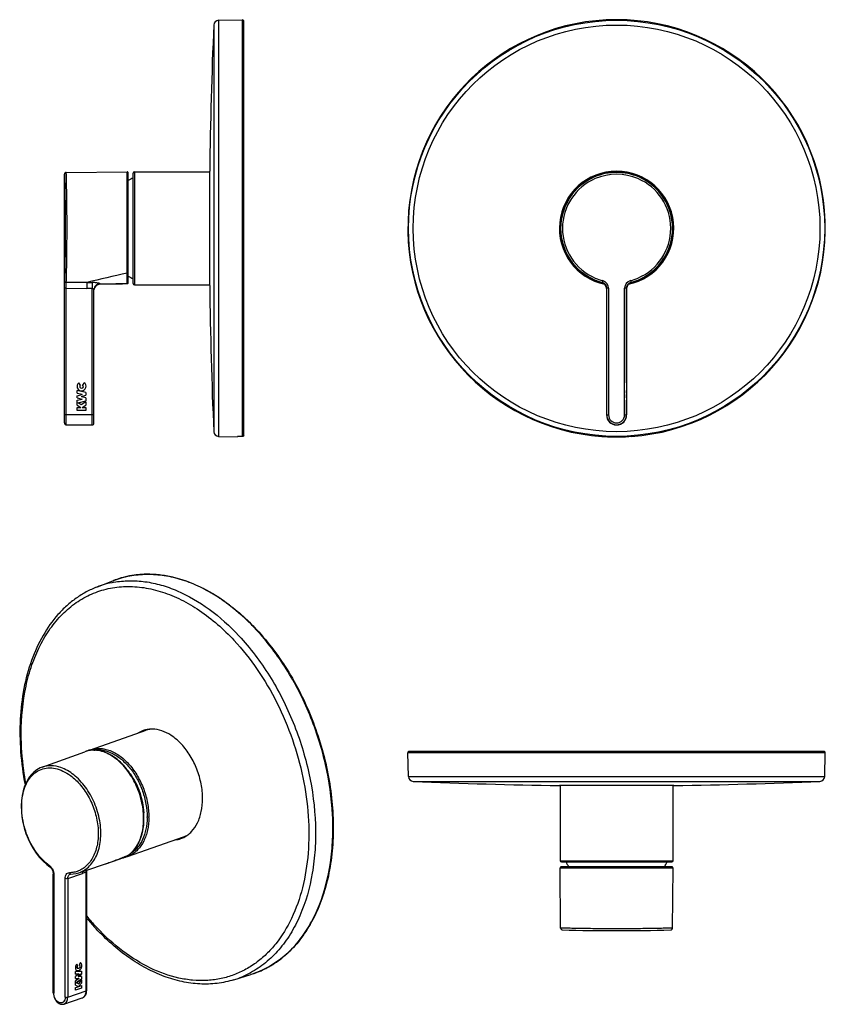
# Model space of a CAD drawing. Header units: millimetres. Extents: x 107 to 435, y 27 to 428.
import ezdxf

# ---------------------------------------------------------------- set-up
doc = ezdxf.new("R2010")
doc.units = ezdxf.units.MM
doc.header["$LTSCALE"] = 23.1
doc.layers.get('0').update_dxf_attribs({"linetype": 'CONTINUOUS'})

msp = doc.modelspace()

# ---------------------------------------------------------------- linework, layer by layer
at = {"color": 9, "linetype": 'CONTINUOUS'}
for p, q in [((185.79, 426.24), (185.79, 260.57)), ((187.74, 428.15), (187.74, 258.66)), ((197.47, 258.62), (197.47, 428.41)), ((150.48, 325.16), (150.48, 366.4)), ((153.48, 366.41), (153.48, 320.41)), ((150.48, 320.98), (150.48, 325.16)), ((134.11, 321.34), (125.74, 321.4)), ((148.51, 320.93), (150.48, 320.98)), ((343.89, 321.33), (343.89, 321.33)), ((343.96, 321.31), (343.91, 321.33)), ((125.73, 318.98), (124.99, 318.98)), ((125.72, 263.4), (125.73, 318.98)), ((125.73, 318.98), (134.11, 318.92)), ((136.22, 263.31), (136.22, 318.92)), ((345.76, 318.92), (345.75, 318.92)), ((345.76, 318.92), (345.75, 318.92)), ((345.75, 318.92), (345.75, 318.92)), ((345.77, 318.92), (345.84, 318.98)), ((346.59, 318.98), (345.84, 318.98)), ((346.59, 318.98), (346.59, 267.41)), ((353.86, 318.98), (353.11, 318.98)), ((353.11, 267.41), (353.11, 318.98)), ((353.86, 318.98), (353.93, 318.92)), ((353.95, 318.92), (353.95, 318.92)), ((136.98, 267.41), (124.99, 267.41)), ((345.75, 267.41), (346.59, 267.41)), ((353.11, 267.41), (353.95, 267.41)), ((203.1, 179.89), (203.01, 179.99)), ((203.1, 179.88), (203.01, 179.99)), ((434.85, 129.8), (264.85, 129.8)), ((265.11, 120.07), (434.6, 120.07)), ((267.02, 118.13), (432.68, 118.13)), ((150.86, 87.98), (150.92, 88.01)), ((326.85, 85.81), (372.85, 85.81)), ((126.3, 78.55), (132.28, 80.55)), ((133.78, 32.78), (133.78, 81.06)), ((372.85, 82.81), (326.86, 82.81)), ((120.64, 80.16), (120.64, 31.82)), ((125.25, 30.22), (125.25, 78.55)), ((126.3, 78.55), (126.3, 30.22)), ((126.3, 30.22), (133.78, 32.78))]:
    msp.add_line(p, q, dxfattribs=at)
at = {"color": 7, "linetype": 'CONTINUOUS'}
for p, q in [((187.74, 428.15), (197.47, 428.41)), ((197.98, 259.12), (197.98, 427.91)), ((124.98, 264.15), (124.98, 365.44)), ((125.72, 366.19), (150.48, 366.4)), ((150.98, 322.41), (150.98, 365.9)), ((152.98, 320.91), (152.98, 365.91)), ((153.48, 366.41), (184.12, 366.41)), ((184.12, 320.11), (184.12, 366.71)), ((150.48, 320.98), (150.49, 320.85)), ((343.15, 321.53), (343.97, 321.31)), ((343.97, 321.31), (343.96, 321.31)), ((355.71, 321.3), (355.73, 321.31)), ((357.77, 321.92), (358.98, 322.37)), ((136.98, 264.06), (136.98, 318.32)), ((139.46, 320.65), (139.46, 320.74)), ((148.51, 320.73), (139.46, 320.65)), ((148.51, 320.73), (148.65, 320.74)), ((153.48, 320.41), (184.12, 320.41)), ((345.75, 319.01), (345.75, 318.92)), ((345.75, 318.92), (345.75, 267.41)), ((345.84, 267.41), (345.84, 318.98)), ((353.86, 318.98), (353.86, 267.41)), ((353.95, 280.53), (353.95, 318.92)), ((133.65, 276.56), (130.16, 277.36)), ((130.16, 276.23), (130.16, 277.36)), ((131.43, 279.62), (130.79, 280.45)), ((131.93, 278.25), (131.93, 278.25)), ((132.97, 280.53), (132.36, 279.67)), ((132.36, 279.67), (132.36, 279.67)), ((353.9, 279.37), (353.9, 279.05)), ((353.9, 279.05), (353.9, 278.73)), ((353.93, 276.56), (353.9, 277.36)), ((353.9, 276.24), (353.9, 277.36)), ((353.95, 276.24), (353.95, 277.36)), ((130.16, 276.24), (130.15, 276.24)), ((130.15, 275.24), (132.25, 275.79)), ((130.15, 275.24), (130.15, 275.24)), ((130.15, 274.39), (130.15, 275.24)), ((130.15, 274.39), (132.24, 273.87)), ((130.15, 274.39), (130.15, 274.39)), ((130.16, 273.35), (130.15, 273.35)), ((130.15, 271.42), (130.15, 273.35)), ((130.16, 276.23), (132.25, 275.84)), ((130.16, 273.35), (132.24, 273.82)), ((130.57, 272.36), (133.65, 273.17)), ((131.87, 274.85), (133.65, 275.4)), ((131.87, 274.85), (131.87, 274.8)), ((133.65, 274.33), (131.87, 274.8)), ((132.24, 273.87), (132.24, 273.87)), ((132.24, 273.82), (132.24, 273.87)), ((132.24, 273.82), (132.24, 273.82)), ((132.25, 275.84), (132.25, 275.84)), ((132.25, 275.79), (132.25, 275.84)), ((132.25, 275.79), (132.25, 275.79)), ((133.65, 276.56), (133.65, 275.4)), ((133.65, 274.33), (133.65, 273.17)), ((353.9, 276.23), (353.91, 275.84)), ((353.91, 275.79), (353.9, 275.24)), ((353.9, 274.39), (353.9, 275.24)), ((353.9, 274.39), (353.91, 273.87)), ((353.91, 273.82), (353.9, 273.35)), ((353.9, 271.42), (353.9, 273.35)), ((353.9, 272.36), (353.93, 273.17)), ((353.91, 275.79), (353.91, 275.84)), ((353.91, 274.85), (353.93, 275.4)), ((353.91, 274.85), (353.91, 274.8)), ((353.93, 274.33), (353.91, 274.8)), ((353.91, 273.82), (353.91, 273.87)), ((353.93, 276.56), (353.93, 275.4)), ((353.93, 274.33), (353.93, 273.17)), ((353.95, 274.39), (353.95, 275.24)), ((130.14, 269.25), (130.15, 270.43)), ((133.64, 269.24), (130.14, 269.25)), ((130.15, 271.42), (131.67, 270.46)), ((130.15, 271.42), (130.15, 271.42)), ((130.15, 270.43), (131.67, 270.42)), ((131.85, 271.54), (130.57, 272.36)), ((131.67, 270.46), (131.67, 270.46)), ((131.67, 270.42), (131.67, 270.46)), ((133.65, 272.74), (131.85, 271.54)), ((131.85, 271.54), (131.85, 271.54)), ((132.17, 270.46), (133.65, 271.4)), ((132.17, 270.46), (132.17, 270.42)), ((132.17, 270.42), (133.65, 270.42)), ((133.65, 270.42), (133.64, 269.24)), ((133.65, 272.74), (133.65, 271.4)), ((353.91, 271.54), (353.9, 272.36)), ((353.9, 271.42), (353.91, 270.46)), ((353.9, 270.43), (353.91, 270.42)), ((353.9, 269.25), (353.9, 270.43)), ((353.93, 269.24), (353.9, 269.25)), ((353.91, 270.46), (353.93, 271.4)), ((353.91, 270.42), (353.91, 270.46)), ((353.93, 271.54), (353.93, 271.4)), ((353.93, 270.42), (353.93, 269.24)), ((353.95, 267.41), (353.95, 269.25)), ((125.72, 263.4), (136.22, 263.31)), ((187.74, 258.66), (195.48, 258.46)), ((195.48, 258.46), (195.48, 258.6)), ((197.48, 258.62), (196.43, 258.64)), ((343.93, 258.64), (343.88, 258.62)), ((355.82, 258.62), (355.77, 258.64)), ((138.2, 197.29), (144.99, 199.93)), ((203.11, 180.09), (203.21, 179.98)), ((203.11, 180.09), (203.21, 179.98)), ((135.52, 130.99), (158.32, 138.94)), ((115.9, 123.92), (133.28, 130.21)), ((265.11, 120.07), (264.85, 129.8)), ((434.35, 130.31), (265.35, 130.31)), ((434.6, 120.07), (434.85, 129.8)), ((373.15, 116.46), (326.55, 116.46)), ((326.85, 116.46), (326.85, 85.81)), ((372.85, 85.81), (372.85, 116.46)), ((150.66, 87.56), (173.46, 95.5)), ((130.89, 80.9), (144.91, 85.61)), ((144.91, 85.61), (148.7, 86.91)), ((327.35, 85.31), (372.35, 85.31)), ((117.8, 84.22), (119.04, 83.27)), ((119.04, 83.27), (119.04, 83.27)), ((120.41, 80.56), (120.42, 80.34)), ((120.42, 32.01), (120.42, 80.34)), ((127.26, 80.3), (127.27, 80.31)), ((127.5, 80.34), (127.5, 80.34)), ((133.24, 82.3), (133.24, 82.3)), ((134.01, 81.03), (134.01, 81.18)), ((134.01, 81.03), (134.01, 32.97)), ((327.07, 58.36), (326.86, 82.81)), ((372.35, 83.31), (327.36, 83.31)), ((372.63, 58.36), (372.85, 82.81)), ((131.46, 44.28), (131.03, 43.33)), ((131.95, 40.73), (129.46, 40.63)), ((129.46, 39.57), (129.46, 40.63)), ((129.87, 43.65), (130.3, 43.08)), ((130.37, 43.06), (129.91, 43.68)), ((130.3, 43.08), (130.37, 43.06)), ((130.39, 41.91), (130.46, 41.89)), ((131.88, 40.75), (131.88, 39.67)), ((131.95, 40.73), (131.95, 39.64)), ((130.88, 39.73), (129.45, 39.6)), ((130.95, 39.66), (129.45, 38.64)), ((129.45, 37.84), (129.45, 38.64)), ((129.45, 37.84), (130.95, 37.86)), ((130.95, 37.81), (129.45, 36.87)), ((129.45, 35.05), (129.46, 36.87)), ((129.46, 39.57), (130.95, 39.71)), ((131.88, 37.58), (129.68, 36.07)), ((129.75, 36.04), (131.95, 37.56)), ((131.88, 39.67), (130.61, 38.71)), ((130.61, 38.71), (130.68, 38.69)), ((130.61, 38.71), (130.61, 38.67)), ((130.61, 38.67), (130.68, 38.65)), ((131.95, 37.15), (130.67, 35.58)), ((130.68, 38.69), (131.95, 39.64)), ((130.68, 38.69), (130.68, 38.65)), ((131.95, 38.64), (130.68, 38.65)), ((130.88, 39.73), (130.95, 39.71)), ((130.88, 37.88), (130.95, 37.86)), ((130.95, 39.66), (130.95, 39.71)), ((130.95, 37.81), (130.95, 37.86)), ((131.88, 39.67), (131.95, 39.64)), ((131.88, 38.67), (131.88, 37.58)), ((131.88, 37.58), (131.95, 37.55)), ((131.88, 37.06), (131.88, 35.92)), ((131.95, 38.64), (131.95, 37.55)), ((131.95, 37.15), (131.95, 35.89)), ((193.97, 37.29), (200.93, 39.45)), ((131.87, 33.89), (129.43, 33.06)), ((129.45, 35.05), (130.54, 34.53)), ((129.45, 34.12), (130.54, 34.49)), ((129.45, 33.02), (129.45, 34.12)), ((131.94, 33.87), (129.45, 33.02)), ((129.68, 36.07), (129.75, 36.04)), ((130.67, 35.58), (129.68, 36.07)), ((130.54, 34.49), (130.54, 34.53)), ((130.6, 35.6), (130.67, 35.58)), ((131.88, 35.92), (130.83, 34.67)), ((130.83, 34.67), (130.9, 34.65)), ((130.83, 34.67), (130.83, 34.64)), ((130.83, 34.64), (130.9, 34.61)), ((130.9, 34.65), (131.95, 35.89)), ((130.9, 34.61), (131.95, 34.97)), ((130.9, 34.65), (130.9, 34.61)), ((131.88, 34.95), (131.87, 33.89)), ((131.87, 33.89), (131.94, 33.87)), ((131.88, 35.92), (131.95, 35.89)), ((131.95, 34.97), (131.94, 33.87)), ((120.42, 32.01), (120.42, 31.87)), ((120.42, 31.87), (120.47, 31.29)), ((124.76, 27.41), (132.22, 29.91))]:
    msp.add_line(p, q, dxfattribs=at)
for points in [[(125.72, 366.19), (125.62, 366.18), (125.46, 366.14), (125.32, 366.06), (125.19, 365.96), (125.1, 365.84), (125.03, 365.7), (124.99, 365.56), (124.98, 365.44)], [(340.73, 322.37), (341.94, 321.91), (343.15, 321.53)], [(343.96, 321.31), (343.97, 321.31), (343.99, 321.3), (344.02, 321.29), (344.08, 321.28), (344.14, 321.25), (344.21, 321.22)], [(344.21, 321.22), (344.29, 321.19), (344.37, 321.15), (344.46, 321.11), (344.54, 321.06), (344.62, 321.01)], [(344.62, 321.01), (344.7, 320.95), (344.78, 320.9), (344.86, 320.83), (344.93, 320.77), (345.01, 320.7), (345.08, 320.62), (345.15, 320.55), (345.21, 320.47), (345.28, 320.38), (345.34, 320.3), (345.39, 320.2), (345.45, 320.11), (345.5, 320.01), (345.55, 319.91), (345.59, 319.81), (345.63, 319.7), (345.66, 319.59), (345.69, 319.48), (345.71, 319.36), (345.73, 319.25), (345.74, 319.13), (345.75, 319.01)], [(353.96, 319.19), (353.98, 319.32), (354.01, 319.44), (354.04, 319.57), (354.07, 319.69), (354.11, 319.81), (354.16, 319.92), (354.21, 320.04), (354.27, 320.14), (354.33, 320.25), (354.4, 320.35), (354.47, 320.44), (354.54, 320.53), (354.62, 320.62), (354.69, 320.7), (354.77, 320.77), (354.86, 320.84), (354.94, 320.91), (355.03, 320.97), (355.12, 321.03)], [(355.12, 321.03), (355.21, 321.08), (355.29, 321.13), (355.38, 321.18), (355.46, 321.21), (355.54, 321.25), (355.62, 321.27), (355.67, 321.29), (355.71, 321.3)], [(355.73, 321.31), (356.57, 321.54), (357.77, 321.92)], [(353.95, 318.92), (353.95, 319.05), (353.96, 319.19)], [(124.98, 264.15), (124.98, 264.07), (125, 263.98), (125.03, 263.89), (125.07, 263.8), (125.12, 263.71), (125.19, 263.63), (125.27, 263.56), (125.37, 263.5), (125.47, 263.45), (125.59, 263.42), (125.71, 263.4), (125.72, 263.4)], [(115.9, 123.92), (115.12, 123.6), (113.77, 122.85), (112.51, 121.89), (111.36, 120.73), (110.34, 119.37), (109.46, 117.84), (108.72, 116.14), (108.13, 114.29), (107.71, 112.32), (107.45, 110.25), (107.35, 108.1), (107.42, 105.89), (107.66, 103.65), (108.05, 101.4), (108.61, 99.15), (109.31, 96.94), (110.16, 94.78), (111.15, 92.71), (112.27, 90.73), (113.51, 88.87), (114.85, 87.16), (116.29, 85.6), (117.8, 84.22)], [(119.04, 83.27), (119.21, 83.14), (119.43, 82.92), (119.65, 82.66), (119.85, 82.36), (120.03, 82.02), (120.18, 81.66), (120.29, 81.29), (120.37, 80.92), (120.41, 80.56)], [(127.26, 80.3), (127.36, 80.33), (127.48, 80.34), (127.5, 80.34)], [(127.5, 80.34), (128.5, 80.39), (129.8, 80.6), (130.89, 80.9)], [(134.01, 81.18), (134.05, 81.45), (134.11, 81.7)], [(134.11, 81.7), (134.19, 81.94), (134.23, 82.02)], [(327.07, 58.36), (327.07, 58.29), (327.1, 58.14), (327.17, 58), (327.25, 57.87), (327.37, 57.77), (327.5, 57.69), (327.65, 57.64), (327.8, 57.62)], [(371.9, 57.62), (372.06, 57.64), (372.2, 57.69), (372.33, 57.77), (372.45, 57.87), (372.54, 58), (372.6, 58.14), (372.63, 58.29), (372.63, 58.36)], [(120.47, 31.29), (120.59, 30.7), (120.76, 30.13), (121, 29.58), (121.3, 29.07), (121.64, 28.6), (122.02, 28.19), (122.45, 27.84), (122.89, 27.58), (123.34, 27.4), (123.8, 27.31), (124.23, 27.3), (124.65, 27.38), (124.76, 27.41)]]:
    msp.add_lwpolyline(points, dxfattribs=at)
at = {"color": 9, "linetype": 'CONTINUOUS'}
for radius in [84.75, 82.83]:
    msp.add_circle((349.85, 343.41), radius, dxfattribs=at)
at = {"color": 7, "linetype": 'CONTINUOUS'}
for centre, radius, start, end in [((2076.1, 343.4), 1892.12, 177.49079, 179.29433), ((187.79, 426.15), 2, 91.5, 177.4907), ((197.48, 427.91), 0.5, 0, 91.5), ((349.85, 343.41), 85, 274.0296, 265.9704), ((150.48, 365.9), 0.5, 0, 90.5), ((153.48, 365.91), 0.5, 90, 180), ((349.85, 343.41), 23.3, 281.8466, 258.2023), ((349.85, 343.41), 23, 283.3347, 256.6634), ((163.22, 343.37), 23.04, 116.3892, 122.1265), ((349.85, 343.41), 22.78, 113.243, 246.7569), ((349.85, 343.41), 22.78, 293.2432, 66.7567), ((348.65, 341.84), 21.02, 232.5312, 248.0949), ((351.05, 341.84), 21.02, 291.905, 307.4702), ((163.2, 343.41), 23, 237.8861, 243.6145), ((153.48, 320.91), 0.5, 180, 270), ((348.66, 341.87), 21.05, 248.1043, 257.0089), ((351.04, 341.87), 21.05, 282.991, 291.8957), ((139.48, 318.15), 2.5, 90.5007, 176.0986), ((151.48, 289.11), 31.76, 91.7833, 92.5338), ((2076.1, 343.41), 1892.12, 180.70567, 182.50921), ((131.93, 279.03), 1.83, 128.7174, 55.4267), ((131.93, 279.03), 0.777, 129.6797, 56.3063), ((420.06, 279.74), 66.16, 179.3818, 179.5807), ((461.89, 279.41), 107.99, 179.5695, 179.7066), ((517.27, 279.12), 163.38, 179.7055, 179.9153), ((533.4, 278.98), 179.5, 180.0802, 180.2711), ((474.62, 278.72), 120.72, 180.2796, 180.4044), ((349.85, 267.41), 4.1, 180, 0), ((136.23, 264.06), 0.75, 269.5, 360), ((187.79, 260.66), 2, 182.5093, 268.5), ((349.85, 343.41), 84.95, 266.6797, 273.3203), ((134.22, 115.68), 94.31, 43.0741, 44.8608), ((160.5, 129.06), 10.35, 109.2389, 122.8162), ((161.73, 129.28), 10.55, 115.8979, 122.9026), ((160.46, 129.17), 10.23, 105.7075, 109.2212), ((161.64, 129.45), 10.36, 115.2746, 115.8704), ((161.62, 129.5), 10.3, 112.1096, 115.2763), ((160.47, 129.11), 10.3, 102.3561, 105.7034), ((161.67, 129.31), 10.2, 99.3786, 109.1882), ((136.86, 120.3), 10.54, 97.1453, 109.821), ((138.95, 121.15), 10.42, 109.2291, 115.6978), ((136.3, 116.24), 14.67, 70.936, 71.4149), ((265.35, 129.81), 0.5, 90, 181.5), ((434.35, 129.81), 0.5, 358.5, 90), ((267.1, 120.13), 2, 181.5, 267.4907), ((349.85, 2008.43), 1892.12, 267.49079, 269.29433), ((349.85, 2008.43), 1892.12, 270.70567, 272.50921), ((432.6, 120.13), 2, 272.5093, 358.5), ((127.65, 102.96), 29.72, 2.1323, 3.2385), ((170.08, 105.17), 10.24, 289.2606, 300.2217), ((169.01, 104.67), 10.42, 275.7912, 289.1477), ((170.13, 105.19), 10.55, 276.0245, 282.5073), ((170.18, 104.95), 10.3, 282.5302, 286.2551), ((169.05, 104.52), 10.26, 289.2243, 293.4324), ((169.02, 104.58), 10.33, 293.4328, 296.083), ((145.57, 95.98), 9.59, 288.9996, 298.7344), ((147.23, 97.39), 10.41, 282.9959, 289.2062), ((145.48, 96.15), 9.79, 298.7252, 301.2351), ((145.42, 96.26), 9.92, 301.2346, 303.305), ((145.37, 96.33), 9.99, 303.303, 303.7199), ((327.35, 85.81), 0.5, 180, 270), ((349.85, 95.53), 23, 206.3855, 212.1052), ((349.85, 95.53), 23, 327.8948, 333.6145), ((372.35, 85.81), 0.5, 270, 360), ((327.36, 82.81), 0.5, 90, 180.5), ((372.35, 82.81), 0.5, 359.5, 90), ((211.19, 126.38), 100.22, 219.6335, 222.6169), ((208.18, 123.66), 96.16, 222.6402, 222.9908), ((349.85, 857.31), 800, 268.42039, 271.57961), ((130.39, 41.67), 0.819, 246.5933, 250.4538), ((129.44, 32.95), 4.57, 353.2318, 357.616), ((129.22, 32.96), 4.79, 357.5985, 0.0058)]:
    msp.add_arc(centre, radius, start, end, dxfattribs=at)
at = {"color": 9, "linetype": 'CONTINUOUS'}
for centre, radius, start, end in [((349.85, 343.4), 22.78, 89.9994, 113.243), ((349.85, 343.36), 22.07, 66.8483, 113.1546), ((349.85, 343.4), 22.78, 66.7567, 90.0006), ((349.82, 343.41), 22.02, 113.1239, 246.8218), ((349.88, 343.41), 22.02, 293.1777, 66.8783), ((267.34, -212.6), 550.31, 102.261, 104.0106), ((349.94, 344.43), 23.87, 233.8654, 246.5455), ((349.77, 344.43), 23.87, 293.4554, 306.1351), ((136.12, 773.35), 452.01, 269.7453, 270.0113), ((349.87, 344.28), 23.7, 246.5469, 255.4608), ((349.87, 343.46), 22.83, 246.7598, 255.0774), ((349.86, 343.48), 22.1, 246.7981, 255.0907), ((343.25, 318.92), 2.5, 1.2908, 75.2348), ((343.27, 318.92), 2.5, 1.19, 74.9997), ((343.34, 318.98), 2.5, 359.9539, 75.0485), ((343.34, 318.98), 3.25, 0.0308, 75.1703), ((356.36, 318.98), 3.25, 104.8247, 179.9692), ((356.36, 318.98), 2.5, 104.9516, 180.0459), ((356.43, 318.92), 2.5, 105.0001, 178.8103), ((356.45, 318.92), 2.5, 104.7652, 178.7098), ((349.84, 343.47), 22.1, 284.9093, 293.2011), ((349.83, 343.46), 22.83, 284.9225, 293.2402), ((349.83, 344.28), 23.7, 284.5396, 293.4534), ((343.29, 318.92), 2.46, 0.0015, 1.3084), ((343.31, 318.92), 2.46, 0.0491, 1.2081), ((356.39, 318.92), 2.46, 178.7922, 179.9509), ((356.41, 318.92), 2.46, 178.6922, 179.9987), ((349.85, 267.41), 4.01, 180.0004, 359.9996), ((349.85, 267.41), 3.26, 180.0543, 359.9457), ((158.5, 165.13), 37.34, 106.8699, 111.2212), ((158.55, 164.97), 37.49, 104.1151, 106.8676), ((158.62, 164.67), 37.8, 101.0031, 104.1133), ((158.71, 164.24), 38.25, 98.0453, 101.002), ((158.79, 163.67), 38.82, 95.5082, 98.0445), ((158.87, 162.7), 39.79, 92.0764, 95.4998), ((158.9, 161.99), 40.51, 90.7625, 92.0791), ((151.71, 162.5), 37.33, 100.2203, 111.2189), ((133.6, 115.3), 94.88, 43.2806, 44.7518), ((132.51, 114.27), 96.37, 42.9909, 43.2823), ((136.73, 120.68), 10.14, 104.8909, 109.8793), ((136.75, 120.61), 10.21, 100.7376, 104.8872), ((136.77, 120.5), 10.32, 98.5508, 100.7381), ((130.87, 103.61), 28.48, 359.6405, 0.0002), ((79.3, 261.79), 187.96, 291.6461, 291.8315), ((72.59, 278.48), 205.95, 291.8368, 292.3353), ((147.33, 97.1), 10.11, 289.2218, 291.5686), ((144.96, 96.81), 10.61, 303.7203, 304.1021), ((147.31, 97.15), 10.16, 291.5705, 294.7934), ((116.51, 80.16), 4.12, 0.0168, 2.7), ((127.49, 80.74), 0.402, 257.423, 270.3952), ((208.79, 125), 96.96, 219.5227, 222.9801), ((206.34, 122.73), 93.62, 222.9909, 223.3384), ((182.63, 73.53), 37.98, 298.2711, 298.5543), ((189.88, 75.11), 37.33, 287.2131, 291.4308), ((189.83, 75.24), 37.48, 291.4322, 293.9569), ((189.71, 75.51), 37.77, 293.9593, 297.3436), ((189.51, 75.88), 38.19, 297.3438, 300.0494), ((189.27, 76.3), 38.67, 300.0493, 302.0844), ((182.86, 73.09), 37.48, 287.238, 298.2842), ((129.01, 32.77), 4.78, 354.1519, 0.0698), ((131.64, 31.62), 1.8, 288.5549, 295.4789)]:
    msp.add_arc(centre, radius, start, end, dxfattribs=at)
for points, knots in [([(124.98, 365.44), (124.98, 365.47), (124.99, 365.2), (124.99, 365.08), (125, 364.56), (125.02, 363.98), (125.04, 363.19), (125.07, 361.84), (125.12, 359.79), (125.17, 356.95), (125.22, 353.68), (125.26, 350.07), (125.28, 346.24), (125.29, 342.32), (125.27, 337.28), (125.21, 331.67), (125.1, 326.25), (125.03, 323.24), (125, 322.12)], [0, 0, 0, 0, 0.00206, 0.008217, 0.018427, 0.032603, 0.050634, 0.072373, 0.126246, 0.192488, 0.268962, 0.353198, 0.442474, 0.533893, 0.624491, 0.7916, 0.92235, 1, 1, 1, 1]), ([(125.74, 321.4), (125.77, 322.56), (125.85, 325.67), (125.95, 331.27), (126.01, 337.07), (126.03, 342.28), (126.03, 346.33), (126, 350.29), (125.96, 354.02), (125.91, 357.41), (125.87, 359.97), (125.83, 361.76), (125.81, 362.89), (125.78, 363.86), (125.76, 364.67), (125.75, 365.23), (125.74, 365.6), (125.73, 365.8), (125.73, 365.96), (125.73, 366.08), (125.72, 366.15), (125.72, 366.18), (125.72, 366.19)], [0, 0, 0, 0, 0.077666, 0.208417, 0.375484, 0.466047, 0.557431, 0.64668, 0.730907, 0.807389, 0.873654, 0.902271, 0.92756, 0.949316, 0.967364, 0.981553, 0.987166, 0.991774, 0.995366, 0.997938, 0.999484, 1, 1, 1, 1]), ([(150.48, 325.16), (150.6, 325.16), (150.79, 325.21), (150.95, 325.39), (150.98, 325.5), (150.98, 325.55)], [0, 0, 0, 0, 0.5339, 0.775425, 1, 1, 1, 1]), ([(124.99, 318.98), (124.99, 319.64), (124.99, 320.54), (124.99, 321.59), (125, 321.98), (125, 322.12)], [0, 0, 0, 0, 0.630959, 0.86134, 1, 1, 1, 1]), ([(125, 322.12), (125, 322.03), (125.04, 321.84), (125.21, 321.6), (125.45, 321.44), (125.65, 321.4), (125.74, 321.4)], [0, 0, 0, 0, 0.245958, 0.494307, 0.746044, 1, 1, 1, 1]), ([(125.73, 318.98), (125.73, 319.49), (125.73, 320.18), (125.74, 320.99), (125.74, 321.29), (125.74, 321.4)], [0, 0, 0, 0, 0.630398, 0.860943, 1, 1, 1, 1]), ([(134.11, 321.34), (134.12, 321.04), (134.12, 320.24), (134.11, 319.43), (134.11, 318.92)], [0, 0, 0, 0, 0.369674, 1, 1, 1, 1]), ([(136.21, 321.33), (136.22, 321.04), (136.22, 320.23), (136.22, 319.42), (136.22, 318.92)], [0, 0, 0, 0, 0.368598, 1, 1, 1, 1]), ([(139.46, 320.81), (139.46, 320.82), (139.44, 320.85), (139.35, 320.91), (139.16, 320.98), (138.84, 321.07), (138.43, 321.15), (137.94, 321.23), (137.19, 321.31), (136.61, 321.33), (136.21, 321.33)], [0, 0, 0, 0, 0.011482, 0.030741, 0.096344, 0.195906, 0.324151, 0.474673, 0.641248, 1, 1, 1, 1]), ([(139.46, 320.74), (140.21, 320.76), (143.23, 320.82), (146.25, 320.89), (148.51, 320.93)], [0, 0, 0, 0, 0.249426, 1, 1, 1, 1]), ([(343.91, 321.33), (343.91, 321.33), (343.9, 321.33), (343.89, 321.33), (343.89, 321.33)], [0, 0, 0, 0, 0.51598, 1, 1, 1, 1]), ([(344.18, 322.12), (344.15, 322.03), (344.12, 321.9), (344.07, 321.73), (344.04, 321.62), (344.02, 321.53), (344.01, 321.47), (343.99, 321.43), (343.99, 321.41), (343.99, 321.4), (343.99, 321.4)], [0, 0, 0, 0, 0.380731, 0.552914, 0.703954, 0.828288, 0.921315, 0.954795, 0.979195, 1, 1, 1, 1]), ([(355.53, 322.12), (355.55, 322.03), (355.59, 321.9), (355.63, 321.73), (355.66, 321.62), (355.68, 321.53), (355.7, 321.47), (355.71, 321.43), (355.71, 321.41), (355.72, 321.4), (355.71, 321.4)], [0, 0, 0, 0, 0.380743, 0.552926, 0.703964, 0.828295, 0.921318, 0.954797, 0.979196, 1, 1, 1, 1]), ([(355.79, 321.33), (355.79, 321.33), (355.8, 321.33), (355.81, 321.33), (355.81, 321.33)], [0, 0, 0, 0, 0.743395, 1, 1, 1, 1]), ([(136.22, 318.92), (136.33, 318.91), (136.54, 318.86), (136.77, 318.69), (136.92, 318.51), (136.98, 318.38), (136.98, 318.32)], [0, 0, 0, 0, 0.315748, 0.596005, 0.829121, 1, 1, 1, 1]), ([(139.46, 320.81), (139.14, 320.8), (138.49, 320.67), (137.66, 320.12), (137.11, 319.29), (136.98, 318.64), (136.98, 318.32)], [0, 0, 0, 0, 0.250703, 0.500897, 0.750591, 1, 1, 1, 1]), ([(139.46, 320.74), (139.14, 320.74), (138.5, 320.61), (137.69, 320.08), (137.13, 319.28), (136.99, 318.64), (136.98, 318.32)], [0, 0, 0, 0, 0.250339, 0.500376, 0.750195, 1, 1, 1, 1]), ([(139.46, 320.74), (139.46, 320.75), (139.46, 320.77), (139.46, 320.79), (139.46, 320.81)], [0, 0, 0, 0, 0.218417, 1, 1, 1, 1]), ([(200.98, 182.1), (197.82, 185.29), (191.26, 191.01), (180.51, 197.59), (171.15, 201.02), (163.77, 202.33), (160.14, 202.52), (158.36, 202.49)], [0, 0, 0, 0, 0.277867, 0.536469, 0.776026, 0.889693, 1, 1, 1, 1]), ([(107.37, 137.66), (107.37, 144.09), (108.25, 153.58), (111.5, 165.44), (114.8, 173.36), (118.96, 180.35), (123.92, 186.29), (129.62, 191.09), (135.94, 194.64), (142.79, 196.87), (150.02, 197.73), (157.5, 197.23), (163.75, 195.71), (168.74, 193.87), (173.85, 191.54), (182.9, 186.21), (189.79, 180.13), (194.02, 175.59)], [0, 0, 0, 0, 0.146079, 0.214294, 0.27898, 0.340233, 0.398416, 0.454169, 0.508391, 0.562162, 0.616619, 0.672812, 0.731591, 0.762165, 0.793581, 0.859002, 1, 1, 1, 1]), ([(145.08, 199.23), (147.14, 199.6), (151.39, 200.01), (157.87, 199.61), (164.46, 198.22), (173.47, 194.99), (184.56, 188.44), (192.33, 181.39), (196.04, 177.41)], [0, 0, 0, 0, 0.108744, 0.220513, 0.336538, 0.45773, 0.717133, 1, 1, 1, 1]), ([(196.04, 177.41), (200.68, 172.43), (206.96, 164.1), (213.82, 151.94), (219.77, 138.87), (225.07, 121.75), (227.37, 104.2), (227.21, 90.54), (225.79, 77.96), (222.51, 66.19), (217.23, 55.98), (212.53, 49.5), (207.07, 44.14), (202.93, 41.34), (200.79, 40.17)], [0, 0, 0, 0, 0.132865, 0.202036, 0.272216, 0.412928, 0.550036, 0.615857, 0.679179, 0.796929, 0.851392, 0.903055, 0.952365, 1, 1, 1, 1]), ([(209.81, 43.53), (211.86, 44.82), (215.8, 47.83), (220.95, 53.42), (225.34, 60.06), (230.24, 70.39), (233.19, 82.13), (234.36, 94.61), (234.3, 108.09), (231.83, 125.34), (225.44, 145.43), (215.95, 164), (207.65, 174.99), (203.1, 179.89)], [0, 0, 0, 0, 0.047839, 0.097532, 0.149665, 0.2046, 0.323089, 0.386593, 0.45246, 0.589294, 0.729367, 0.86781, 1, 1, 1, 1]), ([(194.02, 175.59), (197.47, 171.89), (203.91, 163.76), (211.88, 150.17), (218.13, 135.34), (222.43, 119.84), (224.61, 104.24), (224.6, 89.11), (222.37, 75.01), (218, 62.45), (212.56, 53.49), (207.29, 47.67), (203.01, 44.05), (198.36, 41.13), (193.39, 38.95), (188.16, 37.53), (182.71, 36.88), (177.11, 37.01), (169.37, 38.23), (159.53, 41.8), (148.29, 48.84), (141.5, 55.03), (138.25, 58.48)], [0, 0, 0, 0, 0.069641, 0.142268, 0.216459, 0.290642, 0.363247, 0.432848, 0.49832, 0.559005, 0.614899, 0.641324, 0.666933, 0.69196, 0.716682, 0.741395, 0.766398, 0.791967, 0.818341, 0.874108, 0.934654, 1, 1, 1, 1]), ([(109.26, 117.43), (108.94, 119.13), (107.86, 125.82), (107.37, 132.61), (107.37, 137.66)], [0, 0, 0, 0, 0.25456, 1, 1, 1, 1]), ([(140.96, 130.09), (140.02, 130.42), (138.12, 130.87), (136.16, 130.84), (135.24, 130.7)], [0, 0, 0, 0, 0.514534, 1, 1, 1, 1]), ([(135.52, 130.99), (136.14, 131.21), (137.43, 131.52), (139.45, 131.62), (141.53, 131.34), (144.4, 130.46), (147.94, 128.41), (151.72, 124.81), (154.94, 120.24), (157.41, 114.98), (158.97, 109.36), (159.35, 105.5), (159.35, 103.61)], [0, 0, 0, 0, 0.047636, 0.096245, 0.146686, 0.199615, 0.314113, 0.440703, 0.577108, 0.719189, 0.861868, 1, 1, 1, 1]), ([(136.97, 130.82), (137.58, 130.92), (138.83, 131.01), (141.43, 130.76), (144.77, 129.57), (148.51, 127), (151.91, 123.44), (154.77, 119.07), (156.94, 114.14), (158.31, 108.92), (158.64, 105.36), (158.64, 103.61)], [0, 0, 0, 0, 0.047752, 0.097085, 0.202493, 0.31916, 0.44675, 0.582762, 0.723325, 0.863909, 1, 1, 1, 1]), ([(150.91, 88.02), (151.59, 88.48), (152.88, 89.59), (154.47, 91.66), (155.72, 94.14), (156.96, 98), (157.47, 103.46), (156.73, 109.08), (155.41, 113.58), (153.64, 117.92), (151.27, 121.89), (148.35, 125.26), (145.35, 127.95), (142.75, 129.47), (140.96, 130.09)], [0, 0, 0, 0, 0.048899, 0.100474, 0.155422, 0.214061, 0.341549, 0.479419, 0.550322, 0.621223, 0.75908, 0.824563, 0.8868, 1, 1, 1, 1]), ([(123.46, 123.79), (122.21, 124.22), (120.25, 124.62), (117.69, 124.44), (116.48, 124.13), (115.9, 123.92)], [0, 0, 0, 0, 0.517106, 0.761048, 1, 1, 1, 1]), ([(118.93, 83.7), (116.82, 85.2), (114.02, 88.18), (111.19, 92.83), (109.46, 96.78), (108.24, 100.94), (107.58, 105.15), (107.5, 109.25), (108, 113.08), (109.08, 116.51), (110.7, 119.4), (112.83, 121.65), (115.41, 123.12), (118.31, 123.73), (121.38, 123.48), (124.49, 122.39), (126.44, 121.2), (127.39, 120.5)], [0, 0, 0, 0, 0.133006, 0.205304, 0.279591, 0.354252, 0.427603, 0.498059, 0.564319, 0.625564, 0.681683, 0.733477, 0.782728, 0.831902, 0.883471, 0.939227, 1, 1, 1, 1]), ([(130.89, 80.9), (131.7, 81.17), (133.28, 81.93), (135.34, 83.65), (137.07, 85.88), (138.9, 89.56), (139.79, 93.9), (139.82, 98.48), (139.24, 103.38), (137.43, 109.39), (134.39, 114.82), (131.32, 118.51), (128.15, 121.46), (125.38, 123.12), (123.46, 123.79)], [0, 0, 0, 0, 0.048513, 0.098599, 0.151474, 0.207904, 0.331835, 0.399098, 0.468888, 0.612039, 0.753174, 0.820513, 0.884475, 1, 1, 1, 1]), ([(127.39, 120.5), (128.94, 119.37), (131.83, 116.56), (135.23, 111.42), (137.64, 105.53), (138.85, 99.37), (138.75, 93.42), (137.51, 88.89), (135.86, 85.88), (134.36, 84.03), (132.62, 82.57), (131.3, 81.87), (130.63, 81.61)], [0, 0, 0, 0, 0.126674, 0.263656, 0.405176, 0.544708, 0.676265, 0.795687, 0.850582, 0.902472, 0.951974, 1, 1, 1, 1]), ([(159.35, 103.43), (159.34, 101.68), (159.01, 98.34), (157.5, 93.78), (155.4, 90.67), (153.31, 88.87), (152.16, 88.2), (151.57, 87.93)], [0, 0, 0, 0, 0.287075, 0.548146, 0.78303, 0.89307, 1, 1, 1, 1]), ([(158.64, 103.44), (158.63, 101.82), (158.35, 98.71), (157.02, 94.44), (155.18, 91.47), (153.33, 89.66), (152.31, 88.95), (151.79, 88.65)], [0, 0, 0, 0, 0.285198, 0.546222, 0.782392, 0.892979, 1, 1, 1, 1]), ([(141.81, 84.56), (142.39, 84.76), (144.68, 85.55), (146.95, 86.41), (148.63, 87.08)], [0, 0, 0, 0, 0.253175, 1, 1, 1, 1]), ([(148.7, 86.91), (148.89, 86.97), (149.64, 87.26), (150.35, 87.65), (150.86, 87.98)], [0, 0, 0, 0, 0.248951, 1, 1, 1, 1]), ([(118.94, 83.7), (118.92, 83.62), (118.9, 83.46), (118.98, 83.31), (119.04, 83.27)], [0, 0, 0, 0, 0.56622, 1, 1, 1, 1]), ([(118.93, 83.7), (118.96, 83.69), (119.06, 83.61), (119.16, 83.53), (119.23, 83.47)], [0, 0, 0, 0, 0.244737, 1, 1, 1, 1]), ([(119.23, 83.47), (119.28, 83.42), (119.46, 83.25), (119.62, 83.05), (119.74, 82.9)], [0, 0, 0, 0, 0.242668, 1, 1, 1, 1]), ([(119.74, 82.9), (119.84, 82.76), (120.22, 82.17), (120.46, 81.49), (120.56, 80.98)], [0, 0, 0, 0, 0.24511, 1, 1, 1, 1]), ([(120.64, 80.16), (120.6, 80.17), (120.55, 80.2), (120.46, 80.25), (120.42, 80.31), (120.42, 80.34)], [0, 0, 0, 0, 0.337563, 0.614657, 1, 1, 1, 1]), ([(120.56, 80.98), (120.57, 80.92), (120.6, 80.72), (120.62, 80.51), (120.63, 80.35)], [0, 0, 0, 0, 0.253321, 1, 1, 1, 1]), ([(125.25, 78.55), (125.25, 78.87), (125.31, 79.47), (125.66, 80.25), (126.24, 80.79), (126.73, 80.9), (126.97, 80.91)], [0, 0, 0, 0, 0.29344, 0.551721, 0.78002, 1, 1, 1, 1]), ([(126.3, 78.55), (126.3, 78.76), (126.34, 79.15), (126.53, 79.68), (126.83, 80.09), (127.12, 80.26), (127.26, 80.3)], [0, 0, 0, 0, 0.288732, 0.549694, 0.783189, 1, 1, 1, 1]), ([(126.96, 80.9), (126.99, 80.77), (127.08, 80.53), (127.3, 80.38), (127.4, 80.35)], [0, 0, 0, 0, 0.543558, 1, 1, 1, 1]), ([(130.63, 81.61), (130.05, 81.38), (128.84, 81.03), (127.59, 80.91), (126.97, 80.91)], [0, 0, 0, 0, 0.497099, 1, 1, 1, 1]), ([(132.42, 81.42), (132.4, 81.36), (132.31, 81.07), (132.28, 80.77), (132.28, 80.55)], [0, 0, 0, 0, 0.236922, 1, 1, 1, 1]), ([(133.81, 81.44), (133.8, 81.41), (133.79, 81.28), (133.78, 81.15), (133.78, 81.06)], [0, 0, 0, 0, 0.24569, 1, 1, 1, 1]), ([(133.78, 81.06), (133.82, 81.07), (133.87, 81.08), (133.95, 81.09), (134, 81.07), (134.01, 81.04), (134.01, 81.03)], [0, 0, 0, 0, 0.41225, 0.691388, 0.867122, 1, 1, 1, 1]), ([(133.93, 81.93), (133.91, 81.89), (133.86, 81.73), (133.83, 81.56), (133.81, 81.44)], [0, 0, 0, 0, 0.241353, 1, 1, 1, 1]), ([(126.3, 78.55), (126.13, 78.5), (125.77, 78.46), (125.41, 78.5), (125.25, 78.55)], [0, 0, 0, 0, 0.500268, 1, 1, 1, 1]), ([(349.85, 58.06), (348.37, 58.06), (345.46, 58.06), (341.24, 58.1), (337.36, 58.14), (334.39, 58.19), (332.3, 58.24), (330.97, 58.26), (329.82, 58.29), (328.87, 58.31), (328.12, 58.33), (327.62, 58.35), (327.34, 58.35), (327.18, 58.36), (327.14, 58.36), (327.06, 58.36), (327.07, 58.36)], [0, 0, 0, 0, 0.195066, 0.382634, 0.555508, 0.707042, 0.772949, 0.831419, 0.88188, 0.923852, 0.956921, 0.980777, 0.98917, 0.995181, 0.998796, 1, 1, 1, 1]), ([(372.63, 58.36), (372.64, 58.36), (372.56, 58.36), (372.52, 58.36), (372.36, 58.35), (372.08, 58.35), (371.58, 58.33), (370.83, 58.31), (369.88, 58.29), (368.73, 58.26), (367.4, 58.24), (365.31, 58.19), (362.35, 58.14), (358.46, 58.1), (354.24, 58.06), (351.33, 58.06), (349.85, 58.06)], [0, 0, 0, 0, 0.001204, 0.00482, 0.010831, 0.019224, 0.04308, 0.07615, 0.118121, 0.16858, 0.22705, 0.292956, 0.444488, 0.617363, 0.804933, 1, 1, 1, 1]), ([(132.42, 29.99), (132.6, 30.08), (132.95, 30.33), (133.36, 30.86), (133.64, 31.53), (133.73, 32.03), (133.76, 32.29)], [0, 0, 0, 0, 0.220803, 0.457437, 0.716597, 1, 1, 1, 1]), ([(134.01, 32.97), (134.01, 32.93), (133.96, 32.86), (133.87, 32.81), (133.82, 32.79), (133.78, 32.78)], [0, 0, 0, 0, 0.383853, 0.661602, 1, 1, 1, 1]), ([(120.42, 32.01), (120.42, 31.97), (120.46, 31.91), (120.55, 31.86), (120.6, 31.83), (120.64, 31.82)], [0, 0, 0, 0, 0.385373, 0.662551, 1, 1, 1, 1]), ([(120.66, 31.38), (120.66, 31.41), (120.64, 31.56), (120.64, 31.71), (120.64, 31.82)], [0, 0, 0, 0, 0.253374, 1, 1, 1, 1]), ([(125.25, 30.22), (125.25, 29.86), (125.16, 29.19), (124.77, 28.45), (124.32, 28.07), (123.94, 27.9), (123.52, 27.84), (122.92, 27.92), (122.17, 28.33), (121.17, 29.43), (120.74, 30.59), (120.66, 31.38)], [0, 0, 0, 0, 0.132614, 0.246818, 0.298601, 0.348667, 0.399155, 0.452088, 0.569807, 0.705626, 1, 1, 1, 1]), ([(124.76, 27.41), (124.99, 27.49), (125.45, 27.76), (125.94, 28.41), (126.24, 29.26), (126.3, 29.89), (126.3, 30.22)], [0, 0, 0, 0, 0.215758, 0.449218, 0.710463, 1, 1, 1, 1]), ([(125.25, 30.22), (125.41, 30.16), (125.77, 30.12), (126.13, 30.16), (126.3, 30.22)], [0, 0, 0, 0, 0.499446, 1, 1, 1, 1])]:
    msp.add_open_spline(points, degree=3, knots=knots, dxfattribs=at)
at = {"color": 7, "linetype": 'CONTINUOUS'}
for points in [[(150.49, 320.86), (150.58, 320.86), (150.67, 320.9), (150.75, 320.95)], [(150.75, 320.95), (150.83, 321), (150.9, 321.08), (150.94, 321.18)]]:
    msp.add_open_spline(points, degree=3, dxfattribs=at)
for points, knots in [([(150.94, 321.18), (150.95, 321.24), (150.96, 321.39), (150.98, 321.8), (150.98, 322.15), (150.98, 322.41)], [0, 0, 0, 0, 0.155133, 0.374104, 1, 1, 1, 1]), ([(150.07, 320.84), (149.69, 320.82), (149.21, 320.79), (148.69, 320.75), (148.55, 320.73), (148.51, 320.73)], [0, 0, 0, 0, 0.726889, 0.930187, 1, 1, 1, 1]), ([(353.9, 277.87), (353.9, 277.73), (353.9, 277.52), (353.91, 277.31), (353.91, 277.23)], [0, 0, 0, 0, 0.650289, 1, 1, 1, 1]), ([(196.43, 258.64), (196.31, 258.64), (196.13, 258.65), (195.9, 258.64), (195.76, 258.64), (195.65, 258.63), (195.56, 258.63), (195.51, 258.62), (195.48, 258.61), (195.48, 258.6)], [0, 0, 0, 0, 0.38495, 0.557141, 0.707228, 0.830001, 0.921351, 0.978055, 1, 1, 1, 1]), ([(197.98, 259.12), (197.98, 258.99), (197.87, 258.73), (197.61, 258.62), (197.48, 258.62)], [0, 0, 0, 0, 0.500246, 1, 1, 1, 1]), ([(343.93, 258.64), (343.94, 258.65), (343.97, 258.64), (344.03, 258.65), (344.13, 258.64), (344.25, 258.64), (344.4, 258.63), (344.63, 258.62), (344.81, 258.61), (344.93, 258.6)], [0, 0, 0, 0, 0.028027, 0.090753, 0.186265, 0.31088, 0.460251, 0.629109, 1, 1, 1, 1]), ([(355.77, 258.64), (355.76, 258.65), (355.73, 258.64), (355.67, 258.65), (355.57, 258.64), (355.45, 258.64), (355.3, 258.63), (355.07, 258.62), (354.89, 258.61), (354.77, 258.6)], [0, 0, 0, 0, 0.028028, 0.090755, 0.186266, 0.310879, 0.460247, 0.629104, 1, 1, 1, 1]), ([(144.99, 199.93), (147.12, 200.76), (151.58, 202.03), (158.57, 202.72), (165.78, 202.17), (173.09, 200.42), (180.39, 197.49), (190.21, 191.96), (196.91, 186.38), (201.07, 182.21)], [0, 0, 0, 0, 0.110305, 0.2222, 0.337454, 0.457544, 0.583506, 0.715924, 1, 1, 1, 1]), ([(138.2, 197.29), (136.71, 196.71), (133.78, 195.36), (129.66, 192.8), (125.8, 189.7), (121, 184.85), (115.84, 177.54), (111.21, 167.3), (108.14, 155.77), (106.69, 143.25), (106.88, 130.06), (108.07, 121.16), (108.93, 116.69)], [0, 0, 0, 0, 0.051778, 0.104059, 0.157195, 0.211519, 0.324651, 0.445169, 0.573643, 0.709744, 0.852405, 1, 1, 1, 1]), ([(203.21, 179.98), (208.17, 174.66), (214.83, 165.7), (221.97, 152.61), (228.04, 138.55), (232.19, 123.75), (234.22, 108.78), (234.63, 97.83), (233.93, 87.28), (232.13, 77.32), (229.27, 68.14), (225.37, 59.89), (220.51, 52.74), (214.76, 46.82), (208.21, 42.27), (203.39, 40.21), (200.93, 39.45)], [0, 0, 0, 0, 0.134951, 0.205265, 0.27653, 0.418844, 0.48859, 0.556452, 0.621862, 0.684382, 0.743742, 0.79988, 0.852983, 0.903511, 0.952199, 1, 1, 1, 1]), ([(172.66, 133.24), (171.61, 134.36), (169.41, 136.35), (165.73, 138.48), (162.51, 139.36), (160.03, 139.45), (158.84, 139.29), (158.27, 139.16)], [0, 0, 0, 0, 0.283805, 0.543329, 0.779608, 0.891223, 1, 1, 1, 1]), ([(181.23, 111.09), (181.23, 113.09), (180.81, 117.17), (179.1, 123.08), (176.41, 128.57), (173.99, 131.81), (172.66, 133.24)], [0, 0, 0, 0, 0.247819, 0.503744, 0.757715, 1, 1, 1, 1]), ([(140.98, 130.15), (140.09, 130.45), (138.29, 130.86), (136.43, 130.86), (135.55, 130.75)], [0, 0, 0, 0, 0.51226, 1, 1, 1, 1]), ([(157.33, 104.64), (157.17, 107.44), (156.35, 111.64), (154.29, 116.87), (152.28, 120.55), (149.89, 123.82), (146.42, 127.37), (143.28, 129.35), (141.09, 130.11)], [0, 0, 0, 0, 0.26458, 0.399073, 0.53148, 0.659445, 0.781036, 1, 1, 1, 1]), ([(151.71, 121.23), (152.54, 120.09), (154.03, 117.64), (156.27, 112.4), (157.14, 108.13), (157.28, 105.29)], [0, 0, 0, 0, 0.247213, 0.50064, 1, 1, 1, 1]), ([(173.56, 95.3), (174.15, 95.59), (175.29, 96.29), (177.37, 98.16), (179.45, 101.32), (180.93, 105.95), (181.23, 109.32), (181.23, 111.09)], [0, 0, 0, 0, 0.10677, 0.216822, 0.451976, 0.713188, 1, 1, 1, 1]), ([(150.92, 88.01), (152.01, 88.74), (154.02, 90.69), (156.09, 94.52), (157.26, 99.09), (157.42, 102.37), (157.35, 104.07)], [0, 0, 0, 0, 0.21848, 0.456099, 0.717103, 1, 1, 1, 1]), ([(193.97, 37.29), (191.76, 36.6), (187.15, 35.63), (180.01, 35.4), (172.72, 36.39), (165.39, 38.57), (158.12, 41.89), (148.44, 47.89), (141.88, 53.75), (137.84, 58.09)], [0, 0, 0, 0, 0.110272, 0.222583, 0.338446, 0.459082, 0.585337, 0.717648, 1, 1, 1, 1]), ([(131.54, 41.56), (131.7, 41.79), (131.94, 42.3), (132.05, 42.98), (131.99, 43.5), (131.88, 43.83), (131.71, 44.1), (131.55, 44.24), (131.46, 44.28)], [0, 0, 0, 0, 0.278851, 0.553503, 0.680302, 0.796575, 0.902369, 1, 1, 1, 1]), ([(129.6, 43.12), (129.52, 42.9), (129.4, 42.45), (129.42, 41.79), (129.63, 41.24), (129.91, 40.99), (130.06, 40.92)], [0, 0, 0, 0, 0.291435, 0.562284, 0.797195, 1, 1, 1, 1]), ([(129.91, 43.68), (129.88, 43.63), (129.76, 43.46), (129.66, 43.27), (129.6, 43.12)], [0, 0, 0, 0, 0.244747, 1, 1, 1, 1]), ([(130.3, 43.08), (130.23, 42.98), (130.12, 42.75), (130.08, 42.4), (130.16, 42.08), (130.31, 41.94), (130.39, 41.91)], [0, 0, 0, 0, 0.28507, 0.562425, 0.801541, 1, 1, 1, 1]), ([(130.65, 40.93), (130.61, 40.92), (130.43, 40.87), (130.24, 40.87), (130.11, 40.9)], [0, 0, 0, 0, 0.263325, 1, 1, 1, 1]), ([(130.11, 40.9), (130.21, 40.87), (130.41, 40.83), (130.62, 40.88), (130.72, 40.91)], [0, 0, 0, 0, 0.484373, 1, 1, 1, 1]), ([(130.46, 41.89), (130.38, 41.92), (130.23, 42.06), (130.15, 42.37), (130.19, 42.73), (130.3, 42.96), (130.37, 43.06)], [0, 0, 0, 0, 0.198459, 0.437574, 0.714929, 1, 1, 1, 1]), ([(130.72, 41.89), (130.7, 41.88), (130.62, 41.86), (130.52, 41.87), (130.46, 41.89)], [0, 0, 0, 0, 0.264406, 1, 1, 1, 1]), ([(131.33, 41.42), (131.28, 41.37), (131.09, 41.16), (130.85, 41), (130.65, 40.93)], [0, 0, 0, 0, 0.270583, 1, 1, 1, 1]), ([(131.03, 43.33), (131.08, 43.3), (131.17, 43.22), (131.26, 43.04), (131.29, 42.82), (131.25, 42.51), (131.1, 42.15), (130.85, 41.94), (130.72, 41.89)], [0, 0, 0, 0, 0.099411, 0.211482, 0.338214, 0.476453, 0.757668, 1, 1, 1, 1]), ([(130.72, 40.91), (130.8, 40.94), (131.12, 41.08), (131.38, 41.34), (131.54, 41.56)], [0, 0, 0, 0, 0.227864, 1, 1, 1, 1]), ([(131.84, 43.75), (131.98, 43.38), (131.98, 42.73), (131.71, 41.95), (131.47, 41.58), (131.33, 41.42)], [0, 0, 0, 0, 0.479704, 0.744273, 1, 1, 1, 1]), ([(131.72, 43.98), (131.74, 43.97), (131.78, 43.89), (131.82, 43.81), (131.84, 43.75)], [0, 0, 0, 0, 0.243315, 1, 1, 1, 1]), ([(132.22, 29.91), (132.46, 29.99), (132.92, 30.25), (133.46, 30.84), (133.82, 31.58), (133.94, 32.13), (133.98, 32.42)], [0, 0, 0, 0, 0.237664, 0.480057, 0.73276, 1, 1, 1, 1])]:
    msp.add_open_spline(points, degree=3, knots=knots, dxfattribs=at)
at = {"color": 9, "linetype": 'CONTINUOUS'}
for points in [[(343.92, 321.34), (343.91, 321.34), (343.9, 321.33), (343.89, 321.33)], [(343.99, 321.4), (343.97, 321.38), (343.94, 321.36), (343.92, 321.34)], [(355.78, 321.34), (355.76, 321.36), (355.74, 321.38), (355.71, 321.4)], [(355.81, 321.33), (355.8, 321.33), (355.79, 321.34), (355.78, 321.34)], [(136.22, 318.92), (135.52, 318.92), (134.82, 318.92), (134.11, 318.92)], [(345.77, 318.92), (345.77, 318.92), (345.76, 318.92), (345.76, 318.92)], [(353.95, 318.92), (353.94, 318.92), (353.94, 318.92), (353.93, 318.92)], [(158.64, 103.44), (158.65, 103.49), (158.64, 103.55), (158.64, 103.61)], [(133.78, 81.06), (133.28, 80.89), (132.78, 80.71), (132.28, 80.55)]]:
    msp.add_open_spline(points, degree=3, dxfattribs=at)

doc.saveas('drawing.dxf')
